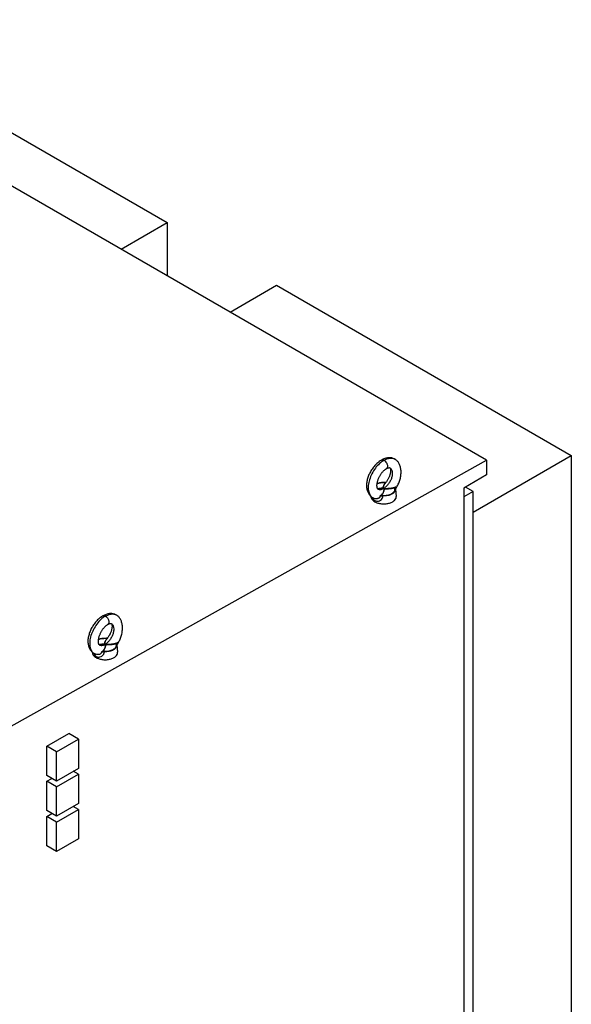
# Model space of a CAD drawing. Header units: millimetres. Extents: x 278 to 2158, y 330 to 3071.
# Tile 3 of 3: x 1391 to 2158, y 1700 to 3071. Entities that reach past the tile are written whole.
import ezdxf

# ---------------------------------------------------------------- set-up
doc = ezdxf.new("R2010")
doc.units = ezdxf.units.MM
doc.header["$LTSCALE"] = 221.143391
doc.layers.get('0').update_dxf_attribs({"linetype": 'CONTINUOUS'})

msp = doc.modelspace()

# ---------------------------------------------------------------- linework, layer by layer
at = {"color": 7, "linetype": 'Continuous'}
for p, q in [((2040, 2457.8), (978.3, 3070.8)), ((1185.8, 3025.4), (1595.9, 2788.6)), ((1531.5, 2751.4), (1595.9, 2788.6)), ((1595.9, 2788.6), (1595.9, 2714.2)), ((1683.2, 2663.9), (1747.6, 2701.1)), ((1747.6, 2701.1), (2157.7, 2464.3)), ((1342.1, 2067.1), (2040, 2457.8)), ((1894.8, 2458.4), (1893.8, 2457.9)), ((1893.9, 2457.9), (1893.9, 2457.9)), ((1893.9, 2457.9), (1893.9, 2457.9)), ((1912.2, 2459.2), (1912.2, 2459.2)), ((2021.3, 2385.5), (2157.7, 2464.3)), ((2040, 2457.8), (2040, 2437.4)), ((2157.7, 2464.3), (2157.7, 1272.2)), ((1900.1, 2445.8), (1900.6, 2446.1)), ((1905.1, 2447.3), (1905.2, 2447.2)), ((1905.2, 2447.2), (1905.3, 2447.2)), ((1905.3, 2447.2), (1905.3, 2447.2)), ((1905.3, 2447.2), (1905.4, 2447.1)), ((1897.7, 2426.6), (1897.7, 2426.6)), ((1897.7, 2426.6), (1897.7, 2426.6)), ((2040, 2437.4), (2008.2, 2419)), ((1898.6, 2425.3), (1898.6, 2425.3)), ((1898.6, 2425.3), (1898.6, 2425.3)), ((1913.1, 2417.9), (1913.1, 2417.9)), ((1913.1, 2417.8), (1913.1, 2417.9)), ((1913.1, 2417.6), (1914.2, 2407.4)), ((1914, 2418.7), (1914, 2418.7)), ((2008.2, 2419), (2008.2, 697.4)), ((2021.3, 2414.1), (2008.2, 2406.5)), ((2021.3, 2414.1), (2010.5, 2420.3)), ((2021.3, 805.6), (2021.3, 2414.1)), ((1881.7, 2405.6), (1882, 2405.4)), ((1881.7, 2405.6), (1881.7, 2405.6)), ((1883.9, 2404.5), (1883.9, 2404.5)), ((1507.4, 2241.5), (1506.4, 2241)), ((1506.5, 2241), (1506.5, 2241)), ((1506.5, 2241), (1506.5, 2241)), ((1524.8, 2242.3), (1524.8, 2242.3)), ((1512.7, 2228.9), (1513.2, 2229.2)), ((1517.7, 2230.4), (1517.8, 2230.4)), ((1517.8, 2230.4), (1517.9, 2230.3)), ((1517.9, 2230.3), (1517.9, 2230.3)), ((1517.9, 2230.3), (1518, 2230.3)), ((1510.3, 2209.7), (1510.3, 2209.7)), ((1510.3, 2209.7), (1510.3, 2209.7)), ((1511.2, 2208.5), (1511.2, 2208.4)), ((1511.2, 2208.5), (1511.2, 2208.4)), ((1525.6, 2201), (1525.6, 2201)), ((1525.7, 2200.9), (1525.6, 2201)), ((1525.7, 2200.7), (1526.8, 2190.5)), ((1526.6, 2201.8), (1526.6, 2201.8)), ((1494.3, 2188.7), (1494.6, 2188.5)), ((1494.3, 2188.7), (1494.3, 2188.7)), ((1496.5, 2187.6), (1496.4, 2187.6)), ((1428.4, 2059.8), (1458.8, 2077.3)), ((1441.8, 2052), (1472.2, 2069.6)), ((1472.2, 2069.6), (1458.8, 2077.3)), ((1472.2, 2069.6), (1472.2, 2028.8)), ((1428.4, 2019), (1428.4, 2059.8)), ((1441.8, 2052), (1428.4, 2059.8)), ((1441.8, 2011.2), (1441.8, 2052)), ((1472.2, 2028.8), (1441.8, 2011.2)), ((1441.8, 2011.2), (1428.4, 2019)), ((1428.4, 2010.8), (1435.5, 2014.9)), ((1441.8, 2003), (1472.2, 2020.6)), ((1472.2, 2020.6), (1465.2, 2024.7)), ((1472.2, 2020.6), (1472.2, 1979.8)), ((1428.4, 1970), (1428.4, 2010.8)), ((1441.8, 2003), (1428.4, 2010.8)), ((1441.8, 1962.2), (1441.8, 2003)), ((1472.2, 1979.8), (1441.8, 1962.2)), ((1472.2, 1971.6), (1465.2, 1975.7)), ((1441.8, 1962.2), (1428.4, 1970)), ((1428.4, 1961.8), (1435.5, 1965.9)), ((1428.4, 1921), (1428.4, 1961.8)), ((1441.8, 1954), (1428.4, 1961.8)), ((1441.8, 1954), (1472.2, 1971.6)), ((1472.2, 1971.6), (1472.2, 1930.8)), ((1441.8, 1913.2), (1441.8, 1954)), ((1441.8, 1913.2), (1428.4, 1921)), ((1472.2, 1930.8), (1441.8, 1913.2))]:
    msp.add_line(p, q, dxfattribs=at)
for points in [[(1893.9, 2457.9), (1892.9, 2457.3), (1891.8, 2456.6), (1890.6, 2455.8), (1889.5, 2455), (1888.5, 2454.1), (1887.4, 2453.2), (1886.4, 2452.2), (1885.3, 2451.2), (1884.3, 2450.1), (1883.4, 2449), (1882.5, 2447.8), (1881.6, 2446.6), (1880.7, 2445.4), (1879.9, 2444.2), (1879.1, 2442.9), (1878.3, 2441.6), (1877.6, 2440.3), (1877, 2438.9), (1876.4, 2437.6), (1875.8, 2436.2), (1875.3, 2434.9), (1874.8, 2433.5), (1874.4, 2432.1), (1874, 2430.7), (1873.7, 2429.3), (1873.4, 2427.9), (1873.2, 2426.5), (1873, 2425.1), (1873, 2423.7), (1872.9, 2422.3), (1873, 2420.9), (1873.1, 2419.6), (1873.3, 2418.3), (1873.5, 2417), (1873.9, 2415.8), (1874.2, 2414.7), (1874.6, 2413.6), (1875.1, 2412.6), (1875.6, 2411.6), (1876.2, 2410.7), (1876.8, 2409.9), (1877.4, 2409.1), (1878.1, 2408.3), (1878.8, 2407.6), (1879.6, 2407), (1880.4, 2406.4), (1881.2, 2405.8), (1881.7, 2405.6)], [(1912.2, 2459.2), (1911.8, 2459.4), (1911, 2459.8), (1910.1, 2460.2), (1909.2, 2460.5), (1908.2, 2460.8), (1907.2, 2460.9), (1906.2, 2461.1), (1905.2, 2461.1), (1904.1, 2461.1), (1903, 2461), (1901.9, 2460.9), (1900.8, 2460.7), (1899.6, 2460.4), (1898.4, 2460), (1897.2, 2459.6), (1896, 2459), (1894.8, 2458.4)], [(1914, 2418.7), (1914.3, 2419.2), (1915.1, 2420.4), (1915.8, 2421.7), (1916.4, 2423), (1917.1, 2424.3), (1917.7, 2425.6), (1918.2, 2427), (1918.7, 2428.4), (1919.2, 2429.8), (1919.6, 2431.2), (1920, 2432.6), (1920.3, 2434), (1920.5, 2435.5), (1920.7, 2436.9), (1920.9, 2438.4), (1921, 2439.8), (1921, 2441.3), (1921, 2442.7), (1920.8, 2444.1), (1920.7, 2445.5), (1920.4, 2446.8), (1920.2, 2448), (1919.8, 2449.2), (1919.4, 2450.4), (1919, 2451.5), (1918.5, 2452.5), (1918, 2453.5), (1917.4, 2454.4), (1916.8, 2455.2), (1916.2, 2456), (1915.6, 2456.7), (1914.9, 2457.3), (1914.2, 2457.9), (1913.4, 2458.5), (1912.6, 2459), (1912.2, 2459.2)], [(1888.6, 2417.6), (1888.6, 2417.6), (1888.6, 2417.6), (1888.6, 2417.6), (1888.5, 2417.7), (1888.5, 2417.8), (1888.4, 2417.9), (1888.3, 2418.1), (1888.2, 2418.3), (1888.1, 2418.6), (1888, 2418.9), (1887.9, 2419.3), (1887.8, 2419.7), (1887.7, 2420.1), (1887.6, 2420.6), (1887.6, 2421), (1887.5, 2421.6), (1887.5, 2422.2), (1887.5, 2422.8), (1887.5, 2423.4), (1887.6, 2424.1), (1887.7, 2424.8), (1887.8, 2425.6), (1887.9, 2426.4), (1888.1, 2427.2), (1888.3, 2428), (1888.5, 2428.8), (1888.7, 2429.6), (1889, 2430.5), (1889.3, 2431.4), (1889.7, 2432.2), (1890, 2433.1), (1890.4, 2433.9), (1890.9, 2434.8), (1891.3, 2435.6), (1891.8, 2436.5), (1892.2, 2437.3), (1892.7, 2438.1), (1893.3, 2438.9), (1893.8, 2439.6), (1894.4, 2440.3), (1894.9, 2441), (1895.5, 2441.7), (1896.1, 2442.3), (1896.6, 2442.9), (1897.2, 2443.5), (1897.8, 2444), (1898.4, 2444.5), (1899, 2445), (1899.6, 2445.4), (1900.1, 2445.8)], [(1905.4, 2447.1), (1905.5, 2447), (1905.7, 2446.9), (1905.8, 2446.8), (1905.9, 2446.6), (1905.9, 2446.5), (1906, 2446.3), (1906.1, 2446), (1906.2, 2445.8), (1906.3, 2445.4), (1906.3, 2445.1), (1906.4, 2444.7), (1906.4, 2444.3), (1906.4, 2443.9), (1906.4, 2443.4), (1906.4, 2442.9), (1906.4, 2442.4), (1906.4, 2441.8), (1906.3, 2441.2), (1906.2, 2440.5), (1906, 2439.8), (1905.9, 2439.1), (1905.7, 2438.4), (1905.5, 2437.6), (1905.2, 2436.8), (1905, 2436), (1904.7, 2435.2), (1904.3, 2434.4), (1904, 2433.5), (1903.6, 2432.7), (1903.1, 2431.8), (1902.7, 2431), (1902.2, 2430.2), (1901.7, 2429.3), (1901.2, 2428.5), (1900.6, 2427.7), (1900.1, 2426.9)], [(1900.6, 2446.1), (1901, 2446.3), (1901.4, 2446.5), (1901.8, 2446.7), (1902.2, 2446.8), (1902.6, 2447), (1902.9, 2447.1), (1903.2, 2447.2), (1903.6, 2447.3), (1903.8, 2447.3), (1904.1, 2447.4), (1904.3, 2447.4), (1904.5, 2447.4), (1904.7, 2447.4), (1904.8, 2447.4), (1905, 2447.3), (1905.1, 2447.3)], [(1899.9, 2426.8), (1899.9, 2426.7), (1899.6, 2426.7), (1899.3, 2426.7), (1899, 2426.7), (1898.7, 2426.6), (1898.4, 2426.6), (1898.1, 2426.6), (1897.8, 2426.6), (1897.7, 2426.6)], [(1900.1, 2426.9), (1899.5, 2426.2), (1898.9, 2425.4), (1898.7, 2425.2)], [(1913.2, 2416.4), (1913.2, 2416.4), (1913.2, 2416.5), (1913.2, 2416.7), (1913.3, 2416.8), (1913.3, 2417), (1913.4, 2417.2), (1913.4, 2417.4), (1913.5, 2417.6), (1913.6, 2417.8), (1913.7, 2418), (1913.8, 2418.3), (1913.9, 2418.5), (1914, 2418.7)], [(1882, 2405.4), (1882.8, 2405), (1883.6, 2404.6), (1883.9, 2404.5)], [(1506.5, 2241), (1505.5, 2240.4), (1504.4, 2239.7), (1503.2, 2238.9), (1502.1, 2238.1), (1501, 2237.2), (1500, 2236.3), (1498.9, 2235.3), (1497.9, 2234.3), (1496.9, 2233.2), (1496, 2232.1), (1495, 2230.9), (1494.2, 2229.7), (1493.3, 2228.5), (1492.5, 2227.3), (1491.7, 2226), (1490.9, 2224.7), (1490.2, 2223.4), (1489.6, 2222.1), (1488.9, 2220.7), (1488.4, 2219.3), (1487.9, 2218), (1487.4, 2216.6), (1487, 2215.2), (1486.6, 2213.8), (1486.3, 2212.4), (1486, 2211), (1485.8, 2209.6), (1485.6, 2208.2), (1485.5, 2206.8), (1485.5, 2205.4), (1485.6, 2204), (1485.7, 2202.7), (1485.9, 2201.4), (1486.1, 2200.1), (1486.4, 2198.9), (1486.8, 2197.8), (1487.2, 2196.7), (1487.7, 2195.7), (1488.2, 2194.7), (1488.8, 2193.8), (1489.4, 2193), (1490, 2192.2), (1490.7, 2191.4), (1491.4, 2190.7), (1492.2, 2190.1), (1493, 2189.5), (1493.8, 2188.9), (1494.3, 2188.7)], [(1524.8, 2242.3), (1524.4, 2242.5), (1523.6, 2243), (1522.7, 2243.3), (1521.8, 2243.6), (1520.8, 2243.9), (1519.8, 2244), (1518.8, 2244.2), (1517.8, 2244.2), (1516.7, 2244.2), (1515.6, 2244.2), (1514.5, 2244), (1513.4, 2243.8), (1512.2, 2243.5), (1511, 2243.1), (1509.8, 2242.7), (1508.6, 2242.2), (1507.4, 2241.5)], [(1526.6, 2201.8), (1526.9, 2202.3), (1527.6, 2203.5), (1528.4, 2204.8), (1529, 2206.1), (1529.7, 2207.4), (1530.3, 2208.8), (1530.8, 2210.1), (1531.3, 2211.5), (1531.8, 2212.9), (1532.2, 2214.3), (1532.5, 2215.7), (1532.9, 2217.2), (1533.1, 2218.6), (1533.3, 2220), (1533.5, 2221.5), (1533.6, 2222.9), (1533.6, 2224.4), (1533.5, 2225.8), (1533.4, 2227.2), (1533.3, 2228.6), (1533, 2229.9), (1532.7, 2231.1), (1532.4, 2232.4), (1532, 2233.5), (1531.6, 2234.6), (1531.1, 2235.6), (1530.6, 2236.6), (1530, 2237.5), (1529.4, 2238.3), (1528.8, 2239.1), (1528.1, 2239.8), (1527.5, 2240.4), (1526.7, 2241), (1526, 2241.6), (1525.2, 2242.1), (1524.8, 2242.3)], [(1501.2, 2200.7), (1501.2, 2200.7), (1501.2, 2200.7), (1501.2, 2200.7), (1501.1, 2200.8), (1501.1, 2200.9), (1501, 2201), (1500.9, 2201.2), (1500.8, 2201.4), (1500.7, 2201.7), (1500.5, 2202), (1500.4, 2202.4), (1500.4, 2202.8), (1500.3, 2203.2), (1500.2, 2203.7), (1500.2, 2204.2), (1500.1, 2204.7), (1500.1, 2205.3), (1500.1, 2205.9), (1500.1, 2206.5), (1500.2, 2207.2), (1500.3, 2207.9), (1500.4, 2208.7), (1500.5, 2209.5), (1500.7, 2210.3), (1500.9, 2211.1), (1501.1, 2211.9), (1501.3, 2212.8), (1501.6, 2213.6), (1501.9, 2214.5), (1502.3, 2215.3), (1502.6, 2216.2), (1503, 2217.1), (1503.4, 2217.9), (1503.9, 2218.8), (1504.4, 2219.6), (1504.8, 2220.4), (1505.3, 2221.2), (1505.9, 2222), (1506.4, 2222.7), (1506.9, 2223.4), (1507.5, 2224.1), (1508.1, 2224.8), (1508.7, 2225.4), (1509.2, 2226), (1509.8, 2226.6), (1510.4, 2227.1), (1511, 2227.6), (1511.6, 2228.1), (1512.2, 2228.5), (1512.7, 2228.9)], [(1518, 2230.3), (1518.1, 2230.2), (1518.3, 2230), (1518.4, 2229.9), (1518.4, 2229.8), (1518.5, 2229.6), (1518.6, 2229.4), (1518.7, 2229.1), (1518.8, 2228.9), (1518.9, 2228.6), (1518.9, 2228.2), (1519, 2227.8), (1519, 2227.4), (1519, 2227), (1519, 2226.5), (1519, 2226), (1519, 2225.5), (1518.9, 2224.9), (1518.9, 2224.3), (1518.8, 2223.6), (1518.6, 2222.9), (1518.5, 2222.2), (1518.3, 2221.5), (1518.1, 2220.7), (1517.8, 2219.9), (1517.6, 2219.1), (1517.3, 2218.3), (1516.9, 2217.5), (1516.6, 2216.6), (1516.2, 2215.8), (1515.7, 2215), (1515.3, 2214.1), (1514.8, 2213.3), (1514.3, 2212.4), (1513.8, 2211.6), (1513.2, 2210.8), (1512.7, 2210)], [(1513.2, 2229.2), (1513.6, 2229.4), (1514, 2229.6), (1514.4, 2229.8), (1514.8, 2230), (1515.2, 2230.1), (1515.5, 2230.2), (1515.8, 2230.3), (1516.1, 2230.4), (1516.4, 2230.4), (1516.7, 2230.5), (1516.9, 2230.5), (1517.1, 2230.5), (1517.3, 2230.5), (1517.4, 2230.5), (1517.6, 2230.4), (1517.7, 2230.4)], [(1512.5, 2209.9), (1512.5, 2209.9), (1512.2, 2209.8), (1511.9, 2209.8), (1511.6, 2209.8), (1511.3, 2209.8), (1511, 2209.7), (1510.7, 2209.7), (1510.4, 2209.8), (1510.3, 2209.8)], [(1512.7, 2210), (1512.1, 2209.3), (1511.5, 2208.5), (1511.3, 2208.4)], [(1525.8, 2199.5), (1525.8, 2199.5), (1525.8, 2199.6), (1525.8, 2199.8), (1525.9, 2199.9), (1525.9, 2200.1), (1525.9, 2200.3), (1526, 2200.5), (1526.1, 2200.7), (1526.2, 2200.9), (1526.3, 2201.1), (1526.4, 2201.4), (1526.5, 2201.6), (1526.6, 2201.8)], [(1494.6, 2188.5), (1495.4, 2188.1), (1496.2, 2187.7), (1496.4, 2187.6)]]:
    msp.add_lwpolyline(points, dxfattribs=at)
for centre, radius, start, end in [((1895, 2455.8), 2.37, 118.4246, 118.9706), ((1899.4, 2448.1), 2.38, 300.2271, 305.0051), ((1902.6, 2442.4), 5.49, 59.8856, 60.5587), ((1902.6, 2442.4), 5.49, 59.3186, 59.8856), ((1905.4, 2419.4), 8.99, 130.6342, 138.3437), ((1895.8, 2419.2), 0.239, 242.2167, 245.5986), ((1898.1, 2418), 0.322, 236.3074, 239.1351), ((1907.3, 2417), 5.82, 7.8731, 8.3495), ((1907.3, 2417), 5.8, 7.3961, 7.8731), ((1907.3, 2417), 5.78, 6.2015, 7.3965), ((1886.6, 2414.3), 10.1, 239.1987, 240.6171), ((1895.4, 2398.2), 10.5, 87.608, 101.0796), ((1895.6, 2398.9), 9.01, 88.2485, 102.5176), ((1507.6, 2238.9), 2.37, 118.4246, 118.9706), ((1512, 2231.2), 2.38, 300.2271, 305.0051), ((1515.2, 2225.5), 5.49, 59.8856, 60.5587), ((1515.2, 2225.5), 5.49, 59.3186, 59.8856), ((1518, 2202.5), 8.99, 130.6342, 138.3437), ((1508.4, 2202.3), 0.239, 242.2167, 245.5986), ((1510.6, 2201.1), 0.322, 236.3074, 239.1351), ((1519.9, 2200.1), 5.82, 7.8731, 8.3495), ((1519.9, 2200.1), 5.8, 7.3961, 7.8731), ((1519.9, 2200.1), 5.78, 6.2015, 7.3965), ((1499.2, 2197.4), 10.1, 239.1987, 240.6171), ((1508, 2181.3), 10.5, 87.608, 101.0796), ((1508.2, 2182), 9.01, 88.2485, 102.5176)]:
    msp.add_arc(centre, radius, start, end, dxfattribs=at)
for points, knots in [([(1897.3, 2457.6), (1895, 2456.3), (1890.6, 2453), (1885, 2446.6), (1880.3, 2439), (1876.9, 2430.9), (1875.2, 2422.9), (1875.3, 2416.6), (1876.4, 2412.2), (1877.6, 2409.5), (1879.3, 2407.2), (1880.7, 2406.1), (1881.5, 2405.7)], [0, 0, 0, 0, 0.127436, 0.266696, 0.413755, 0.559951, 0.69468, 0.811744, 0.864138, 0.912483, 0.957315, 1, 1, 1, 1]), ([(1893.9, 2457.9), (1894.4, 2458.1), (1895.6, 2458.3), (1896.7, 2457.9), (1897.3, 2457.6)], [0, 0, 0, 0, 0.452989, 1, 1, 1, 1]), ([(1897.3, 2457.6), (1898.6, 2458.3), (1901.2, 2459.6), (1905.2, 2460.6), (1909, 2460.6), (1911.3, 2459.8), (1912.2, 2459.2)], [0, 0, 0, 0, 0.294134, 0.552364, 0.783191, 1, 1, 1, 1]), ([(1897.3, 2457.6), (1898.3, 2457), (1900.2, 2455.2), (1901.6, 2452.4), (1902.1, 2450), (1902.1, 2448.4), (1901.7, 2447.1), (1901.1, 2446.4), (1900.8, 2446.2)], [0, 0, 0, 0, 0.266502, 0.554674, 0.688815, 0.808024, 0.910437, 1, 1, 1, 1]), ([(1905.4, 2447.1), (1905.8, 2446.9), (1906.6, 2446.3), (1907.5, 2445.1), (1908.2, 2443.6), (1908.8, 2441.2), (1908.9, 2437.6), (1908, 2433.2), (1906.1, 2428.7), (1903.6, 2424.6), (1900.5, 2421), (1898.1, 2419.1), (1896.8, 2418.4)], [0, 0, 0, 0, 0.041553, 0.085439, 0.133358, 0.186016, 0.305768, 0.441923, 0.58567, 0.729698, 0.869346, 1, 1, 1, 1]), ([(1887.7, 2425.2), (1889.3, 2425.7), (1892.6, 2426.6), (1896, 2426.7), (1897.7, 2426.6)], [0, 0, 0, 0, 0.485449, 1, 1, 1, 1]), ([(1897.7, 2426.6), (1895.9, 2426.6), (1892.5, 2426.5), (1889.2, 2425.6), (1887.7, 2425)], [0, 0, 0, 0, 0.516152, 1, 1, 1, 1]), ([(1897.7, 2426.6), (1897.9, 2426.6), (1898.6, 2426.5), (1899.3, 2426.6), (1899.9, 2426.6)], [0, 0, 0, 0, 0.253495, 1, 1, 1, 1]), ([(1897.7, 2426.6), (1897.7, 2426.6), (1897.7, 2426.6), (1897.7, 2426.6), (1897.7, 2426.6)], [0, 0, 0, 0, 0.723383, 1, 1, 1, 1]), ([(1895.7, 2418.9), (1895.6, 2418.9), (1895.3, 2418.8), (1894.7, 2418.7), (1893.9, 2418.6), (1893, 2418.5), (1891.8, 2418.4), (1890.3, 2418.1), (1889, 2417.9), (1888.4, 2417.8)], [0, 0, 0, 0, 0.057315, 0.119473, 0.245495, 0.371982, 0.498288, 0.750075, 1, 1, 1, 1]), ([(1888.5, 2417.8), (1889.1, 2417.9), (1890.3, 2418.1), (1891.8, 2418.3), (1893, 2418.5), (1893.9, 2418.6), (1894.7, 2418.7), (1895.3, 2418.8), (1895.6, 2418.9), (1895.7, 2418.9)], [0, 0, 0, 0, 0.248695, 0.499854, 0.626052, 0.752578, 0.878904, 0.941514, 1, 1, 1, 1]), ([(1888.6, 2417.6), (1889.2, 2417.3), (1890.4, 2416.8), (1892.4, 2416.8), (1894.6, 2417.3), (1896, 2418), (1896.8, 2418.4)], [0, 0, 0, 0, 0.213073, 0.442296, 0.701173, 1, 1, 1, 1]), ([(1897.9, 2417.7), (1897.7, 2417.6), (1897.5, 2417.1), (1897.3, 2416.4), (1897.2, 2415.7), (1897, 2415), (1896.8, 2414.3), (1896.5, 2413.4), (1896, 2412.2), (1895.2, 2410.9), (1893.9, 2409.2), (1892.5, 2408.2), (1891.5, 2407.6)], [0, 0, 0, 0, 0.060732, 0.118967, 0.177196, 0.235491, 0.293953, 0.35263, 0.471014, 0.592399, 0.719697, 1, 1, 1, 1]), ([(1893.4, 2408.5), (1894.1, 2409.1), (1895.1, 2410.2), (1896, 2411.8), (1896.5, 2412.9), (1896.9, 2414.1), (1897.2, 2415.1), (1897.3, 2415.9), (1897.4, 2416.6), (1897.5, 2417.1), (1897.6, 2417.5), (1897.8, 2417.7), (1897.9, 2417.7)], [0, 0, 0, 0, 0.272537, 0.398914, 0.521422, 0.641795, 0.760895, 0.820092, 0.879118, 0.937903, 0.967419, 1, 1, 1, 1]), ([(1898.6, 2425.3), (1898.2, 2424.9), (1897.7, 2424.1), (1897.1, 2423), (1896.8, 2422.2), (1896.5, 2421.4), (1896.3, 2420.6), (1896.1, 2419.8), (1895.9, 2419.1), (1895.7, 2418.9)], [0, 0, 0, 0, 0.265898, 0.39143, 0.514147, 0.635032, 0.754647, 0.873785, 1, 1, 1, 1]), ([(1895.7, 2418.9), (1896, 2419.1), (1896.1, 2419.7), (1896.3, 2420.5), (1896.6, 2421.3), (1896.9, 2422.1), (1897.2, 2422.9), (1897.8, 2424), (1898.3, 2424.8), (1898.7, 2425.2)], [0, 0, 0, 0, 0.127547, 0.24623, 0.365632, 0.48658, 0.609531, 0.735233, 1, 1, 1, 1]), ([(1895.7, 2418.9), (1895.8, 2418.9), (1896.2, 2418.7), (1896.5, 2418.6), (1896.8, 2418.4)], [0, 0, 0, 0, 0.244242, 1, 1, 1, 1]), ([(1913.1, 2417.6), (1913.2, 2416.9), (1913.1, 2415.6), (1912.1, 2413.6), (1910.5, 2411.9), (1907.4, 2409.8), (1902.4, 2408.1), (1898.1, 2407.8), (1895.8, 2407.9)], [0, 0, 0, 0, 0.089579, 0.184478, 0.290719, 0.410977, 0.689856, 1, 1, 1, 1]), ([(1895.9, 2408.7), (1898.1, 2408.6), (1902.3, 2408.9), (1907.2, 2410.5), (1910.2, 2412.6), (1911.7, 2414.3), (1912.5, 2416.2), (1912.6, 2417.6), (1912.5, 2418.2)], [0, 0, 0, 0, 0.31114, 0.590104, 0.709973, 0.815675, 0.910203, 1, 1, 1, 1]), ([(1896.8, 2418.4), (1896.9, 2418.4), (1897.3, 2418.1), (1897.6, 2417.9), (1897.9, 2417.7)], [0, 0, 0, 0, 0.244865, 1, 1, 1, 1]), ([(1914.4, 2420.8), (1913.9, 2420.5), (1912.8, 2419.9), (1910.9, 2419.3), (1908.9, 2418.8), (1906.8, 2418.5), (1905, 2418.3), (1903.5, 2418.1), (1902.4, 2418.1), (1901.2, 2418), (1900.3, 2418), (1899.5, 2417.9), (1898.9, 2417.9), (1898.4, 2417.9), (1898, 2417.8), (1897.9, 2417.7)], [0, 0, 0, 0, 0.106988, 0.223725, 0.347279, 0.474064, 0.60356, 0.669243, 0.735416, 0.801955, 0.868785, 0.902269, 0.935688, 0.968886, 1, 1, 1, 1]), ([(1897.9, 2417.7), (1898, 2417.8), (1898.3, 2417.8), (1898.8, 2417.9), (1899.3, 2417.9), (1899.9, 2417.9), (1900.8, 2417.9), (1901.7, 2417.9), (1902.7, 2418), (1904, 2418.1), (1905.6, 2418.2), (1907.5, 2418.4), (1909.3, 2418.7), (1911.1, 2419), (1912.2, 2419.4), (1912.8, 2419.6)], [0, 0, 0, 0, 0.029472, 0.061533, 0.093959, 0.126529, 0.191718, 0.256746, 0.321553, 0.386072, 0.513878, 0.639731, 0.763462, 0.884602, 1, 1, 1, 1]), ([(1912.8, 2419.6), (1912.6, 2419.4), (1912.5, 2418.9), (1912.5, 2418.4), (1912.5, 2418.2)], [0, 0, 0, 0, 0.503381, 1, 1, 1, 1]), ([(1914.4, 2420.8), (1914.2, 2420.6), (1913.6, 2420.2), (1913, 2419.8), (1912.8, 2419.6)], [0, 0, 0, 0, 0.528431, 1, 1, 1, 1]), ([(1913.3, 2419), (1913.3, 2419.1), (1913.2, 2419.4), (1912.9, 2419.5), (1912.8, 2419.6)], [0, 0, 0, 0, 0.476466, 1, 1, 1, 1]), ([(1913.1, 2417.9), (1913, 2418.2), (1913.1, 2418.6), (1913.2, 2418.9), (1913.3, 2419)], [0, 0, 0, 0, 0.743251, 1, 1, 1, 1]), ([(1914.4, 2420.8), (1914.2, 2420.5), (1913.9, 2420), (1913.5, 2419.4), (1913.4, 2419.1), (1913.3, 2419)], [0, 0, 0, 0, 0.551141, 0.797026, 1, 1, 1, 1]), ([(1914, 2418.7), (1914.1, 2418.8), (1914.1, 2419), (1914.2, 2419.5), (1914.3, 2420.1), (1914.4, 2420.6), (1914.4, 2420.8)], [0, 0, 0, 0, 0.123564, 0.340833, 0.644797, 1, 1, 1, 1]), ([(1879.1, 2407.4), (1879, 2406.7), (1879.2, 2405.3), (1880.3, 2403.2), (1882, 2401.3), (1883.5, 2400.3), (1884.4, 2399.8)], [0, 0, 0, 0, 0.21565, 0.446895, 0.706622, 1, 1, 1, 1]), ([(1881, 2406), (1881.3, 2405), (1882.2, 2403.3), (1883.7, 2401.9), (1884.5, 2401.5)], [0, 0, 0, 0, 0.521708, 1, 1, 1, 1]), ([(1888.3, 2404.2), (1887.9, 2404.2), (1886.4, 2403.9), (1884.9, 2404.1), (1883.9, 2404.5)], [0, 0, 0, 0, 0.256621, 1, 1, 1, 1]), ([(1884.4, 2399.8), (1885.7, 2399.1), (1888.7, 2397.9), (1893.7, 2396.9), (1898.9, 2396.8), (1903.9, 2397.5), (1908.3, 2399.1), (1911.7, 2401.3), (1913.6, 2403.7), (1914.2, 2405.8), (1914.3, 2406.9), (1914.2, 2407.4)], [0, 0, 0, 0, 0.131337, 0.275633, 0.42482, 0.56991, 0.702678, 0.817508, 0.913871, 0.957467, 1, 1, 1, 1]), ([(1884.5, 2401.5), (1885.3, 2401.1), (1887, 2400.5), (1889.8, 2400.7), (1892.6, 2401.9), (1894.1, 2403.5), (1894.7, 2404.4)], [0, 0, 0, 0, 0.224058, 0.460071, 0.716522, 1, 1, 1, 1]), ([(1891.5, 2407.6), (1891.6, 2407.2), (1891.6, 2406.4), (1890.8, 2405.3), (1889.7, 2404.6), (1888.8, 2404.3), (1888.3, 2404.2)], [0, 0, 0, 0, 0.230897, 0.457322, 0.714973, 1, 1, 1, 1]), ([(1893.4, 2408.5), (1893.3, 2408.4), (1892.6, 2408.1), (1892, 2407.8), (1891.5, 2407.6)], [0, 0, 0, 0, 0.243226, 1, 1, 1, 1]), ([(1893.6, 2407.7), (1893.4, 2407.6), (1892.9, 2407.6), (1892.2, 2407.6), (1891.7, 2407.6), (1891.5, 2407.6)], [0, 0, 0, 0, 0.287714, 0.67268, 1, 1, 1, 1]), ([(1893.6, 2407.7), (1893.6, 2407.8), (1893.6, 2408.1), (1893.5, 2408.4), (1893.4, 2408.5)], [0, 0, 0, 0, 0.525444, 1, 1, 1, 1]), ([(1894.7, 2404.4), (1894.8, 2404.7), (1895.4, 2405.8), (1895.7, 2407), (1895.8, 2407.9)], [0, 0, 0, 0, 0.244195, 1, 1, 1, 1]), ([(1895.9, 2408.7), (1895.9, 2408.6), (1895.8, 2408.3), (1895.8, 2408.1), (1895.8, 2407.9)], [0, 0, 0, 0, 0.198623, 1, 1, 1, 1]), ([(1509.9, 2240.7), (1507.6, 2239.4), (1503.2, 2236.1), (1497.6, 2229.7), (1492.9, 2222.1), (1489.5, 2214), (1487.8, 2206), (1487.9, 2199.7), (1489, 2195.3), (1490.2, 2192.6), (1491.9, 2190.4), (1493.3, 2189.2), (1494.1, 2188.8)], [0, 0, 0, 0, 0.127436, 0.266696, 0.413755, 0.559951, 0.69468, 0.811744, 0.864138, 0.912483, 0.957315, 1, 1, 1, 1]), ([(1506.5, 2241), (1507, 2241.3), (1508.2, 2241.4), (1509.3, 2241), (1509.9, 2240.7)], [0, 0, 0, 0, 0.452989, 1, 1, 1, 1]), ([(1509.9, 2240.7), (1511.2, 2241.5), (1513.8, 2242.7), (1517.8, 2243.7), (1521.6, 2243.7), (1523.8, 2242.9), (1524.8, 2242.3)], [0, 0, 0, 0, 0.294134, 0.552364, 0.783191, 1, 1, 1, 1]), ([(1509.9, 2240.7), (1510.9, 2240.1), (1512.8, 2238.3), (1514.2, 2235.5), (1514.7, 2233.2), (1514.7, 2231.6), (1514.3, 2230.2), (1513.7, 2229.5), (1513.4, 2229.3)], [0, 0, 0, 0, 0.266502, 0.554674, 0.688815, 0.808024, 0.910437, 1, 1, 1, 1]), ([(1518, 2230.3), (1518.4, 2230), (1519.2, 2229.4), (1520.1, 2228.2), (1520.8, 2226.7), (1521.4, 2224.3), (1521.5, 2220.7), (1520.6, 2216.3), (1518.7, 2211.8), (1516.2, 2207.7), (1513.1, 2204.1), (1510.7, 2202.3), (1509.4, 2201.5)], [0, 0, 0, 0, 0.041553, 0.085439, 0.133358, 0.186016, 0.305768, 0.441923, 0.58567, 0.729698, 0.869346, 1, 1, 1, 1]), ([(1500.3, 2208.3), (1501.8, 2208.9), (1505.2, 2209.7), (1508.6, 2209.8), (1510.3, 2209.8)], [0, 0, 0, 0, 0.485449, 1, 1, 1, 1]), ([(1510.3, 2209.7), (1508.5, 2209.7), (1505.1, 2209.6), (1501.8, 2208.7), (1500.3, 2208.1)], [0, 0, 0, 0, 0.516152, 1, 1, 1, 1]), ([(1511.2, 2208.4), (1510.8, 2208), (1510.3, 2207.2), (1509.7, 2206.1), (1509.4, 2205.3), (1509.1, 2204.5), (1508.9, 2203.7), (1508.7, 2202.9), (1508.5, 2202.2), (1508.3, 2202.1)], [0, 0, 0, 0, 0.265898, 0.39143, 0.514147, 0.635032, 0.754647, 0.873785, 1, 1, 1, 1]), ([(1508.3, 2202), (1508.6, 2202.2), (1508.7, 2202.8), (1508.9, 2203.6), (1509.2, 2204.5), (1509.5, 2205.3), (1509.8, 2206.1), (1510.4, 2207.1), (1510.9, 2207.9), (1511.3, 2208.4)], [0, 0, 0, 0, 0.127547, 0.24623, 0.365632, 0.48658, 0.609531, 0.735233, 1, 1, 1, 1]), ([(1510.3, 2209.7), (1510.5, 2209.7), (1511.2, 2209.6), (1511.9, 2209.7), (1512.4, 2209.8)], [0, 0, 0, 0, 0.253495, 1, 1, 1, 1]), ([(1510.3, 2209.7), (1510.3, 2209.7), (1510.3, 2209.7), (1510.3, 2209.8), (1510.3, 2209.8)], [0, 0, 0, 0, 0.723383, 1, 1, 1, 1]), ([(1508.3, 2202.1), (1508.2, 2202), (1507.9, 2201.9), (1507.3, 2201.8), (1506.5, 2201.7), (1505.6, 2201.6), (1504.4, 2201.5), (1502.8, 2201.2), (1501.6, 2201), (1501, 2200.9)], [0, 0, 0, 0, 0.057315, 0.119473, 0.245495, 0.371982, 0.498288, 0.750075, 1, 1, 1, 1]), ([(1501.1, 2200.9), (1501.7, 2201), (1502.9, 2201.2), (1504.4, 2201.4), (1505.6, 2201.6), (1506.5, 2201.7), (1507.3, 2201.8), (1507.9, 2201.9), (1508.2, 2202), (1508.3, 2202)], [0, 0, 0, 0, 0.248695, 0.499854, 0.626052, 0.752578, 0.878904, 0.941514, 1, 1, 1, 1]), ([(1501.2, 2200.7), (1501.7, 2200.4), (1503, 2199.9), (1505, 2199.9), (1507.2, 2200.4), (1508.6, 2201.1), (1509.4, 2201.5)], [0, 0, 0, 0, 0.213073, 0.442296, 0.701173, 1, 1, 1, 1]), ([(1510.5, 2200.8), (1510.2, 2200.7), (1510.1, 2200.2), (1509.9, 2199.5), (1509.8, 2198.8), (1509.6, 2198.1), (1509.4, 2197.4), (1509, 2196.5), (1508.6, 2195.4), (1507.8, 2194), (1506.5, 2192.3), (1505.1, 2191.3), (1504.1, 2190.7)], [0, 0, 0, 0, 0.060732, 0.118967, 0.177196, 0.235491, 0.293953, 0.35263, 0.471014, 0.592399, 0.719697, 1, 1, 1, 1]), ([(1506, 2191.6), (1506.7, 2192.2), (1507.7, 2193.3), (1508.6, 2194.9), (1509.1, 2196), (1509.5, 2197.2), (1509.7, 2198.2), (1509.9, 2199.1), (1510, 2199.7), (1510.1, 2200.2), (1510.2, 2200.6), (1510.4, 2200.8), (1510.5, 2200.8)], [0, 0, 0, 0, 0.272537, 0.398914, 0.521422, 0.641795, 0.760895, 0.820092, 0.879118, 0.937903, 0.967419, 1, 1, 1, 1]), ([(1508.3, 2202), (1508.4, 2202), (1508.8, 2201.8), (1509.1, 2201.7), (1509.4, 2201.5)], [0, 0, 0, 0, 0.244242, 1, 1, 1, 1]), ([(1525.7, 2200.7), (1525.8, 2200.1), (1525.6, 2198.7), (1524.7, 2196.7), (1523.1, 2195), (1520, 2192.9), (1515, 2191.2), (1510.7, 2190.9), (1508.4, 2191)], [0, 0, 0, 0, 0.089579, 0.184478, 0.290719, 0.410977, 0.689856, 1, 1, 1, 1]), ([(1508.5, 2191.8), (1510.7, 2191.7), (1514.9, 2192), (1519.8, 2193.6), (1522.7, 2195.7), (1524.3, 2197.4), (1525.1, 2199.3), (1525.2, 2200.7), (1525.1, 2201.3)], [0, 0, 0, 0, 0.31114, 0.590104, 0.709973, 0.815675, 0.910203, 1, 1, 1, 1]), ([(1509.4, 2201.5), (1509.5, 2201.5), (1509.8, 2201.2), (1510.2, 2201), (1510.5, 2200.8)], [0, 0, 0, 0, 0.244865, 1, 1, 1, 1]), ([(1527, 2203.9), (1526.5, 2203.6), (1525.4, 2203), (1523.5, 2202.4), (1521.5, 2201.9), (1519.4, 2201.6), (1517.5, 2201.4), (1516.1, 2201.2), (1514.9, 2201.2), (1513.8, 2201.1), (1512.9, 2201.1), (1512.1, 2201), (1511.5, 2201), (1511, 2201), (1510.6, 2200.9), (1510.5, 2200.8)], [0, 0, 0, 0, 0.106988, 0.223725, 0.347279, 0.474064, 0.60356, 0.669243, 0.735416, 0.801955, 0.868785, 0.902269, 0.935688, 0.968886, 1, 1, 1, 1]), ([(1510.5, 2200.8), (1510.6, 2200.9), (1510.9, 2200.9), (1511.4, 2201), (1511.9, 2201), (1512.5, 2201), (1513.3, 2201), (1514.3, 2201.1), (1515.3, 2201.1), (1516.6, 2201.2), (1518.2, 2201.3), (1520.1, 2201.5), (1521.9, 2201.8), (1523.7, 2202.2), (1524.8, 2202.5), (1525.3, 2202.7)], [0, 0, 0, 0, 0.029472, 0.061533, 0.093959, 0.126529, 0.191718, 0.256746, 0.321553, 0.386072, 0.513878, 0.639731, 0.763462, 0.884602, 1, 1, 1, 1]), ([(1525.3, 2202.7), (1525.2, 2202.5), (1525.1, 2202), (1525.1, 2201.6), (1525.1, 2201.3)], [0, 0, 0, 0, 0.503381, 1, 1, 1, 1]), ([(1527, 2203.9), (1526.7, 2203.7), (1526.2, 2203.3), (1525.6, 2202.9), (1525.3, 2202.7)], [0, 0, 0, 0, 0.528431, 1, 1, 1, 1]), ([(1525.9, 2202.1), (1525.9, 2202.2), (1525.8, 2202.5), (1525.5, 2202.7), (1525.3, 2202.7)], [0, 0, 0, 0, 0.476466, 1, 1, 1, 1]), ([(1525.6, 2201), (1525.6, 2201.3), (1525.7, 2201.7), (1525.8, 2202), (1525.9, 2202.1)], [0, 0, 0, 0, 0.743251, 1, 1, 1, 1]), ([(1527, 2203.9), (1526.8, 2203.6), (1526.5, 2203.1), (1526.1, 2202.5), (1526, 2202.2), (1525.9, 2202.1)], [0, 0, 0, 0, 0.551141, 0.797026, 1, 1, 1, 1]), ([(1526.6, 2201.8), (1526.7, 2201.9), (1526.7, 2202.1), (1526.8, 2202.6), (1526.9, 2203.2), (1527, 2203.7), (1527, 2203.9)], [0, 0, 0, 0, 0.123564, 0.340833, 0.644797, 1, 1, 1, 1]), ([(1491.6, 2190.5), (1491.6, 2189.8), (1491.8, 2188.4), (1492.8, 2186.3), (1494.6, 2184.4), (1496.1, 2183.4), (1496.9, 2182.9)], [0, 0, 0, 0, 0.21565, 0.446895, 0.706622, 1, 1, 1, 1]), ([(1493.6, 2189.1), (1493.9, 2188.1), (1494.8, 2186.4), (1496.3, 2185), (1497.1, 2184.6)], [0, 0, 0, 0, 0.521708, 1, 1, 1, 1]), ([(1500.9, 2187.3), (1500.5, 2187.3), (1499, 2187.1), (1497.5, 2187.2), (1496.5, 2187.6)], [0, 0, 0, 0, 0.256621, 1, 1, 1, 1]), ([(1496.9, 2182.9), (1498.3, 2182.2), (1501.3, 2181), (1506.3, 2180), (1511.5, 2179.9), (1516.5, 2180.7), (1520.9, 2182.2), (1524.3, 2184.4), (1526.2, 2186.9), (1526.8, 2188.9), (1526.8, 2190), (1526.8, 2190.5)], [0, 0, 0, 0, 0.131337, 0.275633, 0.42482, 0.56991, 0.702678, 0.817508, 0.913871, 0.957467, 1, 1, 1, 1]), ([(1497.1, 2184.6), (1497.9, 2184.2), (1499.6, 2183.6), (1502.4, 2183.8), (1505.2, 2185), (1506.7, 2186.6), (1507.2, 2187.5)], [0, 0, 0, 0, 0.224058, 0.460071, 0.716522, 1, 1, 1, 1]), ([(1504.1, 2190.7), (1504.2, 2190.3), (1504.2, 2189.5), (1503.4, 2188.4), (1502.3, 2187.7), (1501.4, 2187.4), (1500.9, 2187.3)], [0, 0, 0, 0, 0.230897, 0.457322, 0.714973, 1, 1, 1, 1]), ([(1506, 2191.6), (1505.9, 2191.5), (1505.2, 2191.2), (1504.6, 2190.9), (1504.1, 2190.7)], [0, 0, 0, 0, 0.243226, 1, 1, 1, 1]), ([(1506.2, 2190.8), (1506, 2190.7), (1505.5, 2190.7), (1504.8, 2190.7), (1504.3, 2190.7), (1504.1, 2190.7)], [0, 0, 0, 0, 0.287714, 0.67268, 1, 1, 1, 1]), ([(1506.2, 2190.8), (1506.2, 2190.9), (1506.2, 2191.2), (1506.1, 2191.5), (1506, 2191.6)], [0, 0, 0, 0, 0.525444, 1, 1, 1, 1]), ([(1507.2, 2187.5), (1507.4, 2187.8), (1508, 2188.9), (1508.3, 2190.1), (1508.4, 2191)], [0, 0, 0, 0, 0.244195, 1, 1, 1, 1]), ([(1508.5, 2191.8), (1508.5, 2191.7), (1508.4, 2191.5), (1508.4, 2191.2), (1508.4, 2191)], [0, 0, 0, 0, 0.198623, 1, 1, 1, 1])]:
    msp.add_open_spline(points, degree=3, knots=knots, dxfattribs=at)
for points in [[(1913, 2418), (1912.9, 2418.1), (1912.7, 2418.2), (1912.5, 2418.2)], [(1913.1, 2417.8), (1913.1, 2417.9), (1913, 2417.9), (1913, 2418)], [(1525.6, 2201.1), (1525.5, 2201.2), (1525.3, 2201.3), (1525.1, 2201.3)], [(1525.7, 2200.9), (1525.6, 2201), (1525.6, 2201), (1525.6, 2201.1)]]:
    msp.add_open_spline(points, degree=3, dxfattribs=at)

doc.saveas('drawing.dxf')
